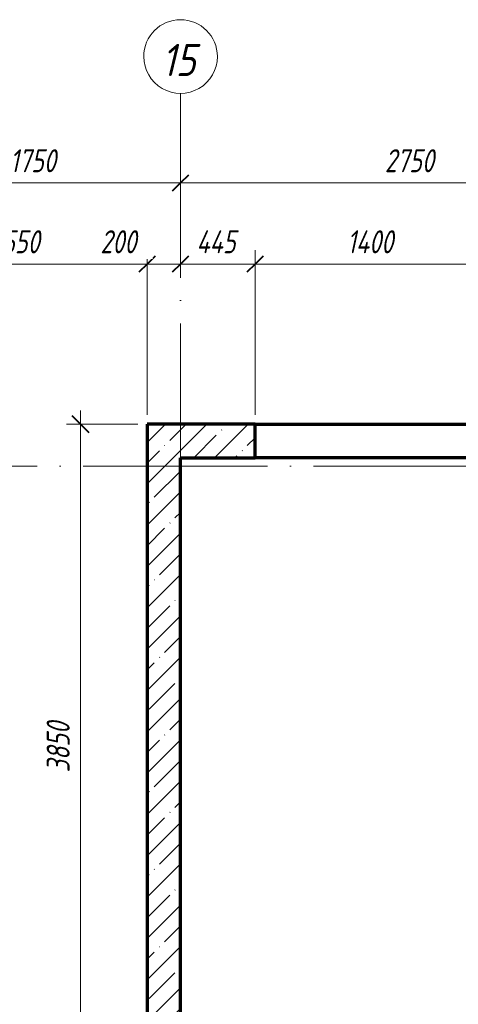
# Model space of a CAD drawing. Header units: millimetres. Extents: x 25602 to 56438, y 6682 to 19066.
# Tile 11 of 14: x 46289 to 48909, y 13185 to 19066. Entities that reach past the tile are written whole.
import ezdxf

# ---------------------------------------------------------------- set-up
doc = ezdxf.new("R2010")
doc.units = ezdxf.units.MM
doc.linetypes.add('ADSK_Линия сетки', pattern=[1375, 1100, -137.5, 0, -137.5])
for name, color, linetype, lineweight in [('A-____-____-DIMS', 211, 'Continuous', 9), ('A-____-____-DIMS-55', 211, 'Continuous', 9), ('A-WALL-____-MCUT', 113, 'Continuous', 50), ('A-WALL-____-OTLN', 113, 'Continuous', 20), ('A-WALL-____-PATT', 111, 'Continuous', 50), ('S-GRID-____-IDEN', 1, 'Continuous', 20), ('S-GRID-____-OTLN', 1, 'Continuous', 9)]:
    doc.layers.add(name, color=color, linetype=linetype, lineweight=lineweight)
doc.styles.add('GOST Common_I', font='GOST Common Italic.ttf', dxfattribs={"width": 0.9, "height": 192.5})
doc.styles.add('GOST Common_I_1', font='GOST Common Italic.ttf', dxfattribs={"width": 0.8, "height": 137.5})
doc.dimstyles.new('ADSK_Округление_5мм__Узкий_', dxfattribs={"dimscale": 304.8, "dimtxt": 0.453694, "dimasz": 0.324803, "dimexe": 0.270669, "dimexo": 0.000592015, "dimgap": 0.072178, "dimtad": 1, "dimdec": 0, "dimlfac": 304.8, "dimrnd": 5, "dimdsep": 46, "dimtxsty": 'GOST Common_I_1', "dimblk1": 'OBLIQUE', "dimblk2": 'OBLIQUE', "dimsah": 1, "dimcen": 0.09, "dimdle": 0.270669, "dimazin": 0, "dimtfac": 1, "dimtdec": 4, "dimtix": 1, "dimtmove": 1, "dimatfit": 3, "dimfxl": 1, "dimtvp": 1, "dimtfill": 1, "dimtolj": 1, "dimtzin": 0, "dimlwd": 20, "dimlwe": 20, "dimarcsym": 2})
doc.dimstyles.new('ADSK_Округление_5мм__Узкий__1', dxfattribs={"dimscale": 304.8, "dimtxt": 0.453694, "dimasz": 0.324803, "dimexe": 0.270669, "dimexo": 0.000592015, "dimgap": 0.072178, "dimtad": 1, "dimdec": 0, "dimlfac": 304.8, "dimrnd": 5, "dimdsep": 46, "dimtxsty": 'GOST Common_I_1', "dimblk1": 'OBLIQUE', "dimblk2": 'OBLIQUE', "dimsah": 1, "dimcen": 0.09, "dimdle": 0.270669, "dimazin": 0, "dimtfac": 1, "dimtdec": 4, "dimtix": 1, "dimtmove": 0, "dimatfit": 3, "dimfxl": 1, "dimtvp": 1, "dimtfill": 1, "dimtolj": 1, "dimtzin": 0, "dimlwd": 20, "dimlwe": 20, "dimarcsym": 2})
pattern_1 = [(45, (16130.72, 8588.57), (-123.4785, 123.4785), []), (45, (16254.2, 8588.57), (-123.4785, 123.4785), [218.281, -43.656, 1.844, -41.812])]

# ---------------------------------------------------------------- blocks, each defined once
blk = doc.blocks.new('Ось сетки - Круг_Ø8 мм-6408-КЖ1_ПЭ_ВЭ14_Опалубка_Стены')
at = {"layer": 'S-GRID-____-IDEN'}
for start, end in [(90, 270), (270, 90)]:
    blk.add_arc((25822.1, 9000), 220, start, end, dxfattribs=at)
blk = doc.blocks.new('DIMBLOCK22-КЖ1_ПЭ_ВЭ14_Опалубка_Стены')
at = {"layer": 'A-____-____-DIMS-55', "lineweight": 40}
for p, q in [((45500, 18090.7), (45549.5, 18140.2)), ((47250, 18090.7), (47299.5, 18140.2)), ((45500, 18090.7), (45450.5, 18041.2)), ((47250, 18090.7), (47200.5, 18041.2))]:
    blk.add_line(p, q, dxfattribs=at)
at = {"layer": 'A-____-____-DIMS-55', "lineweight": 20}
for p, q in [((45500, 18090.7), (45500, 18105.7)), ((45500, 18090.7), (47250, 18090.7)), ((45500, 18090.7), (45500, 18008.2)), ((47250, 18090.7), (47250, 18105.7)), ((47250, 18090.7), (47250, 18008.2))]:
    blk.add_line(p, q, dxfattribs=at)
at = {"layer": 'A-____-____-DIMS-55', "color": 0, "lineweight": 20, "insert": (46230.9, 18292.4), "char_height": 137.5, "width": 345.949, "attachment_point": 1, "line_spacing_factor": 1.022761, "style": 'GOST Common_I_1', "bg_fill": 3, "box_fill_scale": 1.25, "bg_fill_color": 256, "bg_fill_true_color": 13158600, "bg_fill_transparency": 0}
blk.add_mtext('1750', dxfattribs=at)
blk = doc.blocks.new('_Oblique')
at = {"color": 0, "linetype": 'ByBlock', "lineweight": -2}
blk.add_line((-0.5, -0.5), (0.5, 0.5), dxfattribs=at)
blk = doc.blocks.new('DIMBLOCK23-КЖ1_ПЭ_ВЭ14_Опалубка_Стены')
at = {"layer": 'A-____-____-DIMS-55', "lineweight": 40}
for p, q in [((47250, 18090.7), (47299.5, 18140.2)), ((50000, 18090.7), (50049.5, 18140.2)), ((47250, 18090.7), (47200.5, 18041.2)), ((50000, 18090.7), (49950.5, 18041.2))]:
    blk.add_line(p, q, dxfattribs=at)
at = {"layer": 'A-____-____-DIMS-55', "lineweight": 20}
for p, q in [((47250, 18090.7), (47250, 18105.7)), ((47250, 18090.7), (50000, 18090.7)), ((47250, 18090.7), (47250, 18008.2)), ((50000, 18090.7), (50000, 18105.7)), ((50000, 18090.7), (50000, 18008.2))]:
    blk.add_line(p, q, dxfattribs=at)
at = {"layer": 'A-____-____-DIMS-55', "color": 0, "lineweight": 20, "insert": (48470.3, 18292.4), "char_height": 137.5, "width": 371.262, "attachment_point": 1, "line_spacing_factor": 1.022761, "style": 'GOST Common_I_1', "bg_fill": 3, "box_fill_scale": 1.25, "bg_fill_color": 256, "bg_fill_true_color": 13158600, "bg_fill_transparency": 0}
blk.add_mtext('2750', dxfattribs=at)
blk = doc.blocks.new('DIMBLOCK59-КЖ1_ПЭ_ВЭ14_Опалубка_Стены')
at = {"layer": 'A-____-____-DIMS-55', "lineweight": 20}
for p, q in [((46651.7, 12800), (46651.7, 16732.5)), ((46651.7, 16650), (46569.2, 16650)), ((46651.7, 16650), (46995, 16650)), ((46651.7, 12800), (46636.7, 12800)), ((46651.7, 12800), (46734.2, 12800))]:
    blk.add_line(p, q, dxfattribs=at)
at = {"layer": 'A-____-____-DIMS-55', "lineweight": 40}
for p, q in [((46651.7, 16650), (46602.2, 16699.5)), ((46651.7, 16650), (46701.2, 16600.5)), ((46651.7, 12800), (46602.2, 12849.5)), ((46651.7, 12800), (46701.2, 12750.5))]:
    blk.add_line(p, q, dxfattribs=at)
at = {"layer": 'A-____-____-DIMS-55', "color": 0, "lineweight": 20, "insert": (46450, 14570.3), "char_height": 137.5, "width": 371.262, "attachment_point": 1, "rotation": 90, "line_spacing_factor": 1.022761, "style": 'GOST Common_I_1', "bg_fill": 3, "box_fill_scale": 1.25, "bg_fill_color": 256, "bg_fill_true_color": 13158600, "bg_fill_transparency": 0}
blk.add_mtext('3850', dxfattribs=at)
blk = doc.blocks.new('DIMBLOCK70-КЖ1_ПЭ_ВЭ14_Опалубка_Стены')
at = {"layer": 'A-____-____-DIMS-55', "lineweight": 40}
for p, q in [((45500, 17606.6), (45549.5, 17656.1)), ((47050, 17606.6), (47099.5, 17656.1)), ((45500, 17606.6), (45450.5, 17557.1)), ((47050, 17606.6), (47000.5, 17557.1))]:
    blk.add_line(p, q, dxfattribs=at)
at = {"layer": 'A-____-____-DIMS-55', "lineweight": 20}
for p, q in [((47050, 17606.6), (47050, 17689.1)), ((45417.5, 17606.6), (47050, 17606.6)), ((45500, 17606.6), (45500, 17621.6)), ((45500, 17606.6), (45500, 17524.1)), ((47050, 17606.6), (47050, 16705))]:
    blk.add_line(p, q, dxfattribs=at)
at = {"layer": 'A-____-____-DIMS-55', "color": 0, "lineweight": 20, "insert": (46130.9, 17808.3), "char_height": 137.5, "width": 345.949, "attachment_point": 1, "line_spacing_factor": 1.022761, "style": 'GOST Common_I_1', "bg_fill": 3, "box_fill_scale": 1.25, "bg_fill_color": 256, "bg_fill_true_color": 13158600, "bg_fill_transparency": 0}
blk.add_mtext('1550', dxfattribs=at)
blk = doc.blocks.new('DIMBLOCK71-КЖ1_ПЭ_ВЭ14_Опалубка_Стены')
at = {"layer": 'A-____-____-DIMS-55', "lineweight": 20}
for p, q in [((47050, 17606.6), (47050, 17689.1)), ((46770.6, 17606.6), (47030.2, 17606.6)), ((47030.2, 17606.6), (47150, 17606.6)), ((47050, 17606.6), (47250, 17606.6)), ((47050, 17606.6), (47050, 16705)), ((47250, 17606.6), (47250, 17621.6)), ((47250, 17606.6), (47250, 17524.1))]:
    blk.add_line(p, q, dxfattribs=at)
at = {"layer": 'A-____-____-DIMS-55', "lineweight": 40}
for p, q in [((47050, 17606.6), (47099.5, 17656.1)), ((47250, 17606.6), (47299.5, 17656.1)), ((47050, 17606.6), (47000.5, 17557.1)), ((47250, 17606.6), (47200.5, 17557.1))]:
    blk.add_line(p, q, dxfattribs=at)
at = {"layer": 'A-____-____-DIMS-55', "color": 0, "lineweight": 20, "insert": (46770.6, 17808.3), "char_height": 137.5, "width": 278.447, "attachment_point": 1, "line_spacing_factor": 1.022761, "style": 'GOST Common_I_1', "bg_fill": 3, "box_fill_scale": 1.25, "bg_fill_color": 256, "bg_fill_true_color": 13158600, "bg_fill_transparency": 0}
blk.add_mtext('200', dxfattribs=at)
blk = doc.blocks.new('DIMBLOCK72-КЖ1_ПЭ_ВЭ14_Опалубка_Стены')
at = {"layer": 'A-____-____-DIMS-55', "lineweight": 40}
for p, q in [((47250, 17606.6), (47299.5, 17656.1)), ((47695, 17606.6), (47744.5, 17656.1)), ((47250, 17606.6), (47200.5, 17557.1)), ((47695, 17606.6), (47645.5, 17557.1))]:
    blk.add_line(p, q, dxfattribs=at)
at = {"layer": 'A-____-____-DIMS-55', "lineweight": 20}
for p, q in [((47695, 17606.6), (47695, 17689.1)), ((47250, 17606.6), (47250, 17621.6)), ((47250, 17606.6), (47695, 17606.6)), ((47250, 17606.6), (47250, 17524.1)), ((47695, 17606.6), (47695, 16705))]:
    blk.add_line(p, q, dxfattribs=at)
at = {"layer": 'A-____-____-DIMS-55', "color": 0, "lineweight": 20, "insert": (47344.8, 17808.3), "char_height": 137.5, "width": 306.573, "attachment_point": 1, "line_spacing_factor": 1.022761, "style": 'GOST Common_I_1', "bg_fill": 3, "box_fill_scale": 1.25, "bg_fill_color": 256, "bg_fill_true_color": 13158600, "bg_fill_transparency": 0}
blk.add_mtext('445', dxfattribs=at)
blk = doc.blocks.new('DIMBLOCK73-КЖ1_ПЭ_ВЭ14_Опалубка_Стены')
at = {"layer": 'A-____-____-DIMS-55', "lineweight": 20}
for p, q in [((47695, 17606.6), (47695, 17689.1)), ((49095, 17606.6), (49095, 17689.1)), ((47695, 17606.6), (49095, 17606.6)), ((47695, 17606.6), (47695, 16705)), ((49095, 17606.6), (49095, 16705))]:
    blk.add_line(p, q, dxfattribs=at)
at = {"layer": 'A-____-____-DIMS-55', "lineweight": 40}
for p, q in [((47695, 17606.6), (47744.5, 17656.1)), ((49095, 17606.6), (49144.5, 17656.1)), ((47695, 17606.6), (47645.5, 17557.1)), ((49095, 17606.6), (49045.5, 17557.1))]:
    blk.add_line(p, q, dxfattribs=at)
at = {"layer": 'A-____-____-DIMS-55', "color": 0, "lineweight": 20, "insert": (48245, 17808.3), "char_height": 137.5, "width": 360.012, "attachment_point": 1, "line_spacing_factor": 1.022761, "style": 'GOST Common_I_1', "bg_fill": 3, "box_fill_scale": 1.25, "bg_fill_color": 256, "bg_fill_true_color": 13158600, "bg_fill_transparency": 0}
blk.add_mtext('1400', dxfattribs=at)

msp = doc.modelspace()

# ---------------------------------------------------------------- hatches: boundary and pattern name
at = {"layer": 'A-WALL-____-PATT', "lineweight": 9}
h = msp.add_hatch(dxfattribs=at)
h.set_pattern_fill('FP_1', color=256, style=0, pattern_type=2)
h.set_pattern_definition(pattern_1)
h.paths.add_polyline_path([(47050, 16450.001), (47695, 16450.001), (47695, 16650.001), (47050, 16650.001)])
h.paths.add_polyline_path([(49095, 16450.001), (54200, 16450.001), (54200, 16650.001), (49095, 16650.001)])
h = msp.add_hatch(dxfattribs=at)
h.set_pattern_fill('FP_1', color=256, style=0, pattern_type=2)
h.set_pattern_definition(pattern_1)
h.paths.add_polyline_path([(47250, 9000), (47250, 16450.001), (47050, 16450.001), (47050, 9000)])

# ---------------------------------------------------------------- linework, layer by layer
at = {"layer": 'A-WALL-____-MCUT', "lineweight": 70}
for p, q in [((47695, 16650.001), (47050, 16650.001)), ((47050, 16650.001), (47050, 9000)), ((47695, 16450.001), (47695, 16650.001)), ((47250, 16450.001), (47695, 16450.001)), ((47250, 9000), (47250, 16450.001))]:
    msp.add_line(p, q, dxfattribs=at)
at = {"layer": 'A-WALL-____-OTLN', "lineweight": 70}
for p, q in [((47695, 16650.001), (49094.9504, 16650.001)), ((49095, 16450.001), (47695, 16450.001))]:
    msp.add_line(p, q, dxfattribs=at)
at = {"layer": 'S-GRID-____-OTLN', "linetype": 'ADSK_Линия сетки'}
for p, q in [((47250, 18626.091), (47250, 7131.6051)), ((26042.1355, 16400.001), (55820.5055, 16400.001))]:
    msp.add_line(p, q, dxfattribs=at)

# ---------------------------------------------------------------- block references
at = {"layer": 'S-GRID-____-IDEN', "rotation": 269.9999999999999}
msp.add_blockref('Ось сетки - Круг_Ø8 мм-6408-КЖ1_ПЭ_ВЭ14_Опалубка_Стены', (38250, 44668.2266), dxfattribs=at)

# ---------------------------------------------------------------- texts
at = {"layer": 'S-GRID-____-IDEN', "lineweight": 9, "insert": (47137.3494, 18921.5946), "char_height": 192.5, "width": 265.879659, "attachment_point": 1, "style": 'GOST Common_I'}
msp.add_mtext('15', dxfattribs=at)

# ---------------------------------------------------------------- next in the draw order: dimensions: what is measured, and where the dimension line sits
at = {"layer": 'A-____-____-DIMS', "lineweight": 20}
dim = msp.add_linear_dim(base=(47250, 18090.677), p1=(45500, 18160.6805), p2=(47250, 18160.6805), dimstyle='ADSK_Округление_5мм__Узкий__1', override={"dimpost": '<>', "dimfxl": 1750}, dxfattribs=at)
dim.commit()
dim.dimension.update_dxf_attribs({"geometry": 'DIMBLOCK22-КЖ1_ПЭ_ВЭ14_Опалубка_Стены', "text_midpoint": (46375, 18181.427)})
dim = msp.add_linear_dim(base=(46651.6785, 16650.001), p1=(46581.6749, 12800.001), p2=(47050, 16650.001), angle=90, dimstyle='ADSK_Округление_5мм__Узкий__1', override={"dimpost": '<>', "dimfxl": 3878.379607}, dxfattribs=at)
dim.commit()
dim.dimension.update_dxf_attribs({"geometry": 'DIMBLOCK59-КЖ1_ПЭ_ВЭ14_Опалубка_Стены', "text_midpoint": (46560.0431, 14725.001)})

# ---------------------------------------------------------------- next in the draw order: dimensions: what is measured, and where the dimension line sits
for base, p1, p2, override, picture, middle in [((50000, 18090.677), (47250, 18160.6805), (50000, 18160.6805), {"dimpost": '<>', "dimfxl": 2750}, 'DIMBLOCK23-КЖ1_ПЭ_ВЭ14_Опалубка_Стены', (48625, 18181.427)), ((47050, 17606.625), (45500, 17676.6286), (47050, 16650.001), {"dimpost": '<>', "dimfxl": 1859.156868}, 'DIMBLOCK70-КЖ1_ПЭ_ВЭ14_Опалубка_Стены', (46275, 17698.2605))]:
    dim = msp.add_linear_dim(base=base, p1=p1, p2=p2, dimstyle='ADSK_Округление_5мм__Узкий__1', override=override, dxfattribs=at)
    dim.commit()
    dim.dimension.update_dxf_attribs({"geometry": picture, "text_midpoint": middle})

# ---------------------------------------------------------------- next in the draw order: dimensions: what is measured, and where the dimension line sits
dim = msp.add_linear_dim(base=(47250, 17606.625), p1=(47050, 16650.001), p2=(47250, 17676.6286), dimstyle='ADSK_Округление_5мм__Узкий_', override={"dimpost": '<>', "dimfxl": 1045.927464}, dxfattribs=at)
dim.commit()
dim.dimension.update_dxf_attribs({"geometry": 'DIMBLOCK71-КЖ1_ПЭ_ВЭ14_Опалубка_Стены', "text_midpoint": (46909.8539, 17716.6473), "dimtype": 160})

# ---------------------------------------------------------------- next in the draw order: dimensions: what is measured, and where the dimension line sits
dim = msp.add_linear_dim(base=(47695, 17606.625), p1=(47250, 17676.6286), p2=(47695, 16650.001), dimstyle='ADSK_Округление_5мм__Узкий__1', override={"dimpost": '<>', "dimfxl": 1118.923259}, dxfattribs=at)
dim.commit()
dim.dimension.update_dxf_attribs({"geometry": 'DIMBLOCK72-КЖ1_ПЭ_ВЭ14_Опалубка_Стены', "text_midpoint": (47472.5, 17697.375)})

# ---------------------------------------------------------------- next in the draw order: dimensions: what is measured, and where the dimension line sits
dim = msp.add_linear_dim(base=(49095, 17606.625), p1=(47695, 16650.001), p2=(49095, 16650.001), dimstyle='ADSK_Округление_5мм__Узкий__1', override={"dimpost": '<>', "dimfxl": 1400}, dxfattribs=at)
dim.commit()
dim.dimension.update_dxf_attribs({"geometry": 'DIMBLOCK73-КЖ1_ПЭ_ВЭ14_Опалубка_Стены', "text_midpoint": (48395, 17698.2605)})

doc.saveas('drawing.dxf')
